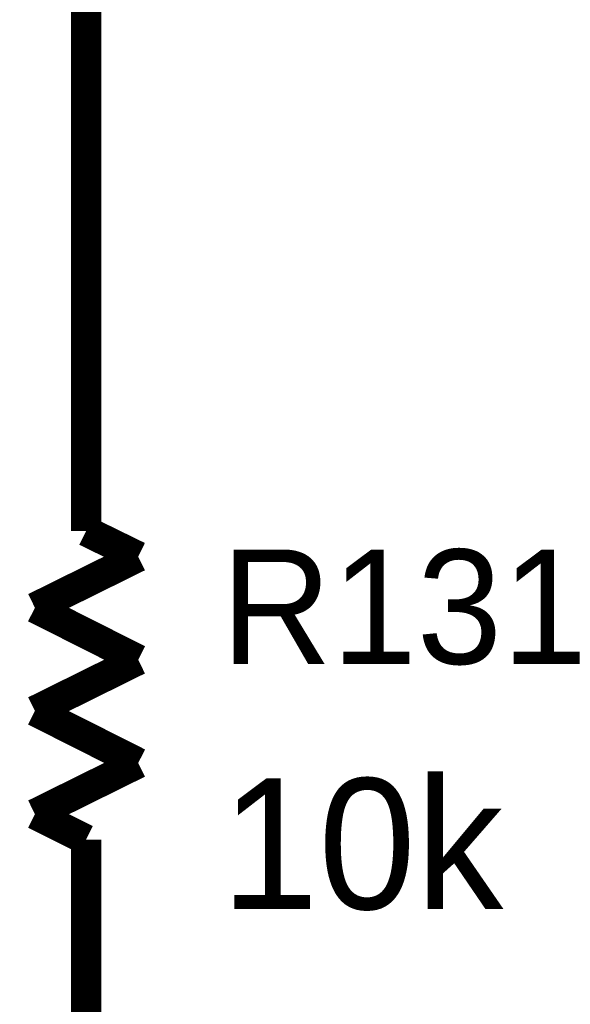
# Model space of a CAD drawing. Header units: inches. Extents: x 0 to 17, y 0 to 11.
# Tile 27 of 256: x 0.975 to 1.188, y 5.076 to 5.458. Entities that reach past the tile are written whole.
import ezdxf

# ---------------------------------------------------------------- set-up
doc = ezdxf.new("R2010")
doc.units = ezdxf.units.IN
doc.header["$MEASUREMENT"] = 0
doc.layers.add('Sheet', color=255, linetype='Continuous')

msp = doc.modelspace()

# ---------------------------------------------------------------- linework, layer by layer
at = {"layer": 'Sheet'}
for points in [[(1.00065, 5.59991, 0.0118, 0.0118, 0), (1.00065, 5.5, 0.0118, 0.0118, 0), (1.00065, 5.39969, 0.0118, 0.0118, 0)], [(1.00065, 5.34973, 0.0118, 0.0118, 0), (1.00065, 5.39969, 0.0118, 0.0118, 0)], [(1.00065, 5.34973, 0.0118, 0.0118, 0), (1.00065, 5.35965, 0.0118, 0.0118, 0)], [(1.00065, 5.34973, 0.0118, 0.0118, 0), (1.00065, 5.25973, 0.0118, 0.0118, 0)], [(1.02087, 5.24982, 0.0118, 0.0118, 0), (1.00065, 5.25973, 0.0118, 0.0118, 0)], [(0.98083, 5.23, 0.0118, 0.0118, 0), (1.02087, 5.24982, 0.0118, 0.0118, 0)], [(1.02087, 5.20978, 0.0118, 0.0118, 0), (0.98083, 5.23, 0.0118, 0.0118, 0)], [(0.98083, 5.18995, 0.0118, 0.0118, 0), (1.02087, 5.20978, 0.0118, 0.0118, 0)], [(1.02087, 5.16973, 0.0118, 0.0118, 0), (0.98083, 5.18995, 0.0118, 0.0118, 0)], [(0.98083, 5.14991, 0.0118, 0.0118, 0), (1.02087, 5.16973, 0.0118, 0.0118, 0)], [(1.00065, 5.13999, 0.0118, 0.0118, 0), (0.98083, 5.14991, 0.0118, 0.0118, 0)], [(1.00065, 5.04999, 0.0118, 0.0118, 0), (1.00065, 5.13999, 0.0118, 0.0118, 0)]]:
    msp.add_lwpolyline(points, format="xyseb", dxfattribs=at)

# ---------------------------------------------------------------- texts
for s, height, p in [('R131', 0.044406, (1.05299, 5.20819)), ('10k', 0.05075, (1.05299, 5.11303))]:
    msp.add_text(s, height=height, dxfattribs=at).set_placement(p)

doc.saveas('drawing.dxf')
